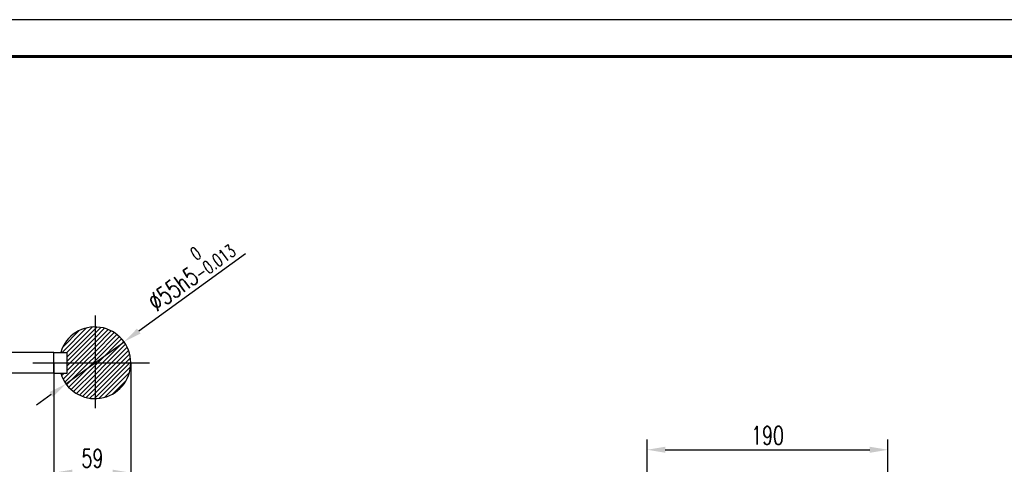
# Model space of a CAD drawing. Header units: inches. Extents: x -2985 to 8431, y -15940 to -4411.
# Tile 4 of 16: x -2603 to -1847, y -14974 to -14633. Entities that reach past the tile are written whole.
import ezdxf

# ---------------------------------------------------------------- set-up
doc = ezdxf.new("R2010")
doc.units = ezdxf.units.IN
doc.header["$MEASUREMENT"] = 0
doc.layers.add('图框2', color=7, linetype='Continuous', lineweight=60)
doc.styles.add('wldj', font='txt.shx', dxfattribs={"width": 0.7, "bigfont": 'INTECAD.SHX'})
doc.dimstyles.new('半径标注', dxfattribs={"dimscale": 4, "dimtxt": 3.5, "dimasz": 3.5, "dimexe": 2, "dimexo": 0, "dimgap": 1, "dimtad": 1, "dimdec": 3, "dimdsep": 46, "dimtxsty": 'wldj', "dimcen": 0.09, "dimclrd": 1, "dimclre": 1, "dimclrt": 3, "dimazin": 2, "dimtfac": 0.7, "dimtdec": 3, "dimtmove": 0, "dimatfit": 3, "dimfxl": 1, "dimtzin": 0, "dimarcsym": 0})
pattern_1 = [(45, (11747.3666, -1351.9303), (-1.76776695, 1.76776695), [])]

# ---------------------------------------------------------------- blocks, each defined once
blk = doc.blocks.new('*D31')
at = {"color": 1, "lineweight": -2}
for p, q in [((-2121.29, -14982.35), (-2121.29, -14955.21)), ((-1936.29, -14982.35), (-1936.29, -14955.21)), ((-2107.29, -14963.21), (-1950.29, -14963.21))]:
    blk.add_line(p, q, dxfattribs=at)
at = {"color": 1}
for points in [[(-2107.29, -14960.87), (-2107.29, -14965.54), (-2121.29, -14963.21)], [(-1950.29, -14960.87), (-1950.29, -14965.54), (-1936.29, -14963.21)]]:
    blk.add_solid(points, dxfattribs=at)
at = {"layer": 'Defpoints', "color": 0}
for p in [(-1936.29, -14963.21), (-2121.29, -14982.35), (-1936.29, -14982.35)]:
    blk.add_point(p, dxfattribs=at)
at = {"color": 3, "insert": (-2028.79, -14952.21), "char_height": 14, "attachment_point": 5, "style": 'wldj'}
blk.add_mtext('190', dxfattribs=at)
blk = doc.blocks.new('*D34')
at = {"color": 1, "lineweight": -2}
for p, q in [((-2429.59, -14812.75), (-2511.68, -14872.16)), ((-2567.58, -14912.61), (-2523.03, -14880.37)), ((-2578.92, -14920.82), (-2590.26, -14929.03))]:
    blk.add_line(p, q, dxfattribs=at)
at = {"color": 1}
for points in [[(-2513.05, -14870.27), (-2510.32, -14874.05), (-2523.03, -14880.37)], [(-2580.29, -14918.93), (-2577.55, -14922.71), (-2567.58, -14912.61)]]:
    blk.add_solid(points, dxfattribs=at)
at = {"layer": 'Defpoints', "color": 0}
for p in [(-2523.03, -14880.37), (-2567.58, -14912.61)]:
    blk.add_point(p, dxfattribs=at)
at = {"color": 3, "insert": (-2474.15, -14825.66), "char_height": 14, "attachment_point": 5, "rotation": 35.89453, "style": 'wldj'}
blk.add_mtext('%%c55h5{\\H10;\\S 0^ -0.013;}', dxfattribs=at)
blk = doc.blocks.new('*D35')
at = {"color": 1, "lineweight": -2}
for p, q in [((-2576.8, -14896.49), (-2576.8, -14988.78)), ((-2517.8, -14896.49), (-2517.8, -14988.78)), ((-2562.8, -14980.78), (-2531.8, -14980.78))]:
    blk.add_line(p, q, dxfattribs=at)
at = {"color": 1}
for points in [[(-2562.8, -14978.45), (-2562.8, -14983.12), (-2576.8, -14980.78)], [(-2531.8, -14978.45), (-2531.8, -14983.12), (-2517.8, -14980.78)]]:
    blk.add_solid(points, dxfattribs=at)
at = {"layer": 'Defpoints', "color": 0}
for p in [(-2576.8, -14896.49), (-2517.8, -14896.49), (-2517.8, -14980.78)]:
    blk.add_point(p, dxfattribs=at)
at = {"color": 3, "insert": (-2547.3, -14969.78), "char_height": 14, "attachment_point": 5, "style": 'wldj'}
blk.add_mtext('59', dxfattribs=at)
blk = doc.blocks.new('*D36')
at = {"color": 1, "lineweight": -2}
for p, q in [((-2622.82, -14874.49), (-2622.82, -14860.49)), ((-2576.8, -14888.49), (-2630.82, -14888.49)), ((-2622.82, -14888.49), (-2622.82, -14904.49)), ((-2576.8, -14904.49), (-2630.82, -14904.49)), ((-2622.82, -14918.49), (-2622.82, -14953.56))]:
    blk.add_line(p, q, dxfattribs=at)
at = {"color": 1}
for points in [[(-2625.15, -14874.49), (-2620.49, -14874.49), (-2622.82, -14888.49)], [(-2625.15, -14918.49), (-2620.49, -14918.49), (-2622.82, -14904.49)]]:
    blk.add_solid(points, dxfattribs=at)
at = {"layer": 'Defpoints', "color": 0}
for p in [(-2576.8, -14888.49), (-2622.82, -14904.49), (-2576.8, -14904.49)]:
    blk.add_point(p, dxfattribs=at)
at = {"color": 3, "insert": (-2633.82, -14943.02), "char_height": 14, "attachment_point": 5, "rotation": 90, "style": 'wldj'}
blk.add_mtext('16', dxfattribs=at)

msp = doc.modelspace()

# ---------------------------------------------------------------- hatches: boundary and pattern name
h = msp.add_hatch()
h.set_pattern_fill('ANSI31', color=256, scale=20, style=0)
h.set_pattern_definition(pattern_1)
h.paths.add_polyline_path([(-2545.303, -14868.9888, 0.33017444), (-2571.6137, -14888.4888), (-2566.803, -14888.4888), (-2566.803, -14896.4888), (-2545.303, -14896.4888)])
h = msp.add_hatch()
h.set_pattern_fill('ANSI31', color=256, scale=20, style=0)
h.set_pattern_definition(pattern_1)
h.paths.add_polyline_path([(-2545.303, -14868.9888), (-2545.303, -14896.4888), (-2517.803, -14896.4888, 0.41421356)])
h = msp.add_hatch()
h.set_pattern_fill('ANSI31', color=256, scale=20, style=0)
h.set_pattern_definition(pattern_1)
h.paths.add_polyline_path([(-2545.303, -14896.4888), (-2566.803, -14896.4888), (-2566.803, -14904.4888), (-2571.6137, -14904.4888, 0.33017444), (-2545.303, -14923.9888)])
h = msp.add_hatch()
h.set_pattern_fill('ANSI31', color=256, scale=20, style=0)
h.set_pattern_definition(pattern_1)
h.paths.add_polyline_path([(-2517.803, -14896.4888), (-2545.303, -14896.4888), (-2545.303, -14923.9888, 0.41421356)])

# ---------------------------------------------------------------- linework, layer by layer
for p, q in [((-2545.303, -14860.1766), (-2545.303, -14931.3478)), ((-2576.803, -14888.4888), (-2566.803, -14888.4888)), ((-2576.803, -14904.4888), (-2576.803, -14888.4888)), ((-2566.803, -14904.4888), (-2566.803, -14888.4888)), ((-2593.147, -14896.4888), (-2503.5515, -14896.4888)), ((-2576.803, -14904.4888), (-2566.803, -14904.4888))]:
    msp.add_line(p, q)
msp.add_lwpolyline([(-2984.6392, -15939.6569), (-1152.2523, -15939.6569), (-1152.2523, -14633.224), (-2984.6392, -14633.224)], close=True)
msp.add_arc((-2545.303, -14896.4888), 27.5, 196.9123898, 163.0876102)
at = {"layer": '图框2'}
msp.add_line((-2865.5253, -14661.3591), (-1186.5453, -14661.3591), dxfattribs=at)

# ---------------------------------------------------------------- dimensions: what is measured, and where the dimension line sits
dim = msp.add_diameter_dim_2p(p1=(-2567.5807, -14912.6119), p2=(-2523.0253, -14880.3657), text='%%c55h5{\\H10;\\S 0^ -0.013;}', dimstyle='半径标注')
dim.commit()
dim.dimension.update_dxf_attribs({"geometry": '*D34', "text_midpoint": (-2474.1536, -14825.6563)})
dim = msp.add_linear_dim(base=(-2622.8216, -14904.4888), p1=(-2576.803, -14888.4888), p2=(-2576.803, -14904.4888), angle=90, dimstyle='半径标注')
dim.commit()
dim.dimension.update_dxf_attribs({"geometry": '*D36', "text_midpoint": (-2633.8216, -14943.0221)})
dim = msp.add_linear_dim(base=(-2517.803, -14980.784), p1=(-2576.803, -14896.4888), p2=(-2517.803, -14896.4888), dimstyle='半径标注')
dim.commit()
dim.dimension.update_dxf_attribs({"geometry": '*D35', "text_midpoint": (-2547.303, -14969.784)})
dim = msp.add_linear_dim(base=(-1936.2887, -14963.2067), p1=(-2121.2887, -14982.3484), p2=(-1936.2887, -14982.3484), text='190', dimstyle='半径标注')
dim.commit()
dim.dimension.update_dxf_attribs({"geometry": '*D31', "text_midpoint": (-2028.7887, -14952.2067)})

doc.saveas('drawing.dxf')
